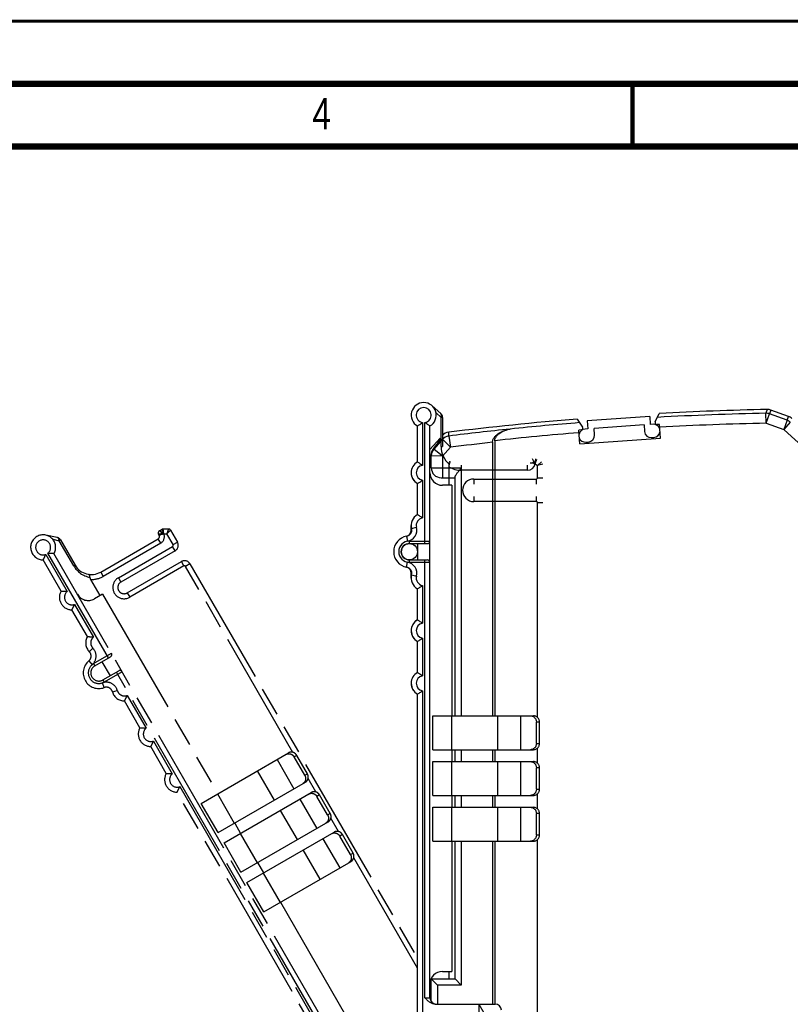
# Model space of a CAD drawing. Header units: millimetres. Extents: x 0 to 420, y 0 to 297.
# Tile 28 of 39: x 166 to 228, y 219 to 297. Entities that reach past the tile are written whole.
import ezdxf

# ---------------------------------------------------------------- set-up
doc = ezdxf.new("R2010")
doc.units = ezdxf.units.MM
doc.header["$LTSCALE"] = 23.1
doc.linetypes.add('PHANTOM', pattern=[0.8, 0.45, -0.05, 0.1, -0.05, 0.1, -0.05])
for name, color, linetype in [('DEFAULT_3', 7, 'PHANTOM'), ('T-PM12-T00_HDXF_CONTINUOUS_LINE', 7, 'CONTINUOUS'), ('T-PM12-T0X-00-GND_DXF_FORMAT', 7, 'CONTINUOUS'), ('T-PM12-T0X-0DXF_CONTINUOUS_LINE', 7, 'CONTINUOUS')]:
    doc.layers.add(name, color=color, linetype=linetype)
doc.styles.get("Standard").update_dxf_attribs({"font": 'txt', "width": 0.8})

msp = doc.modelspace()

# ---------------------------------------------------------------- linework, layer by layer
at = {"layer": 'DEFAULT_3', "color": 8, "linetype": 'PHANTOM'}
for p, q in [((177.2076, 256.3308), (177.421, 256.4541)), ((177.521, 256.4808), (177.9292, 256.4808)), ((178.1025, 256.3808), (178.6504, 255.4318)), ((169.0471, 255.7985), (168.1278, 255.9908)), ((169.3116, 255.607), (170.4722, 253.5969)), ((172.5212, 253.0478), (177.1111, 255.6978)), ((177.1844, 255.971), (177.1344, 256.0576)), ((178.4674, 254.7488), (174.1372, 252.2488)), ((169.3571, 251.5282), (167.9231, 254.0119)), ((191.6062, 214.9918), (168.7892, 254.5119)), ((174.6372, 251.3828), (178.9674, 253.8828)), ((179.6504, 253.6998), (197.8203, 222.2286)), ((171.713, 252.4478), (172.4552, 251.1622)), ((172.6717, 251.2872), (172.0222, 250.9122)), ((172.6717, 251.2872), (181.8717, 235.3523)), ((171.4571, 247.8909), (170.2231, 250.0282)), ((172.0522, 245.5602), (173.3079, 246.2852)), ((172.6151, 245.8852), (173.2651, 244.7593)), ((172.7022, 244.4343), (173.9579, 245.1593)), ((175.6571, 240.6163), (174.4231, 242.7536)), ((177.7571, 236.979), (176.5231, 239.1163)), ((180.544, 234.5858), (187.516, 238.6111)), ((188.8174, 236.8221), (187.9674, 238.2943)), ((189.0284, 236.9439), (188.1784, 238.4162)), ((181.894, 232.2475), (188.866, 236.2728)), ((197.0468, 203.5684), (178.6231, 235.479)), ((182.369, 231.4248), (189.341, 235.4501)), ((190.6424, 233.6611), (189.7924, 235.1333)), ((190.8534, 233.7829), (190.0034, 235.2552)), ((181.894, 232.2475), (180.544, 234.5858)), ((183.2217, 233.0141), (183.6967, 232.1913)), ((183.719, 229.0865), (190.691, 233.1118)), ((184.194, 228.2638), (191.166, 232.2891)), ((192.4674, 230.5001), (191.6174, 231.9723)), ((192.6784, 230.6219), (191.8284, 232.0942)), ((183.719, 229.0865), (182.369, 231.4248)), ((185.0467, 229.8531), (185.5217, 229.0303)), ((185.544, 225.9255), (192.516, 229.9508)), ((185.544, 225.9255), (184.194, 228.2638)), ((186.8717, 226.6921), (192.0717, 217.6854))]:
    msp.add_line(p, q, dxfattribs=at)
at = {"layer": 'DEFAULT_3', "color": 9, "linetype": 'PHANTOM'}
for p, q in [((177.3942, 256.2076), (177.2076, 256.3308)), ((177.5745, 256.0808), (177.421, 256.4541)), ((177.5745, 256.0808), (177.521, 256.4808)), ((177.9292, 256.4808), (177.8138, 256.0808)), ((178.1025, 256.3808), (177.8138, 256.0808)), ((168.6865, 255.6579), (169.2102, 255.5484)), ((169.3116, 255.607), (169.2102, 255.5484)), ((170.3707, 253.5383), (169.2102, 255.5484)), ((177.3111, 255.3514), (177.1111, 255.6978)), ((177.3576, 256.071), (177.1344, 256.0576)), ((177.1844, 255.971), (177.3576, 256.071)), ((177.5745, 256.0808), (177.5735, 256.0802)), ((177.5745, 256.0808), (177.8138, 256.0808)), ((178.304, 255.2318), (177.8138, 256.0808)), ((178.304, 255.2318), (178.6504, 255.4318)), ((177.3111, 255.3514), (172.7212, 252.7014)), ((173.9372, 252.5952), (178.2674, 255.0952)), ((178.4674, 254.7488), (178.2674, 255.0952)), ((168.1323, 254.4496), (169.8407, 251.4906)), ((173.1347, 246.1852), (168.3055, 254.5496)), ((179.1674, 253.5364), (178.9674, 253.8828)), ((170.3707, 253.5383), (170.4722, 253.5969)), ((172.5212, 253.0478), (172.7212, 252.7014)), ((179.1674, 253.5364), (174.8372, 251.0364)), ((179.6504, 253.6998), (179.304, 253.4998)), ((187.8751, 238.6541), (179.304, 253.4998)), ((173.9372, 252.5952), (174.1372, 252.2488)), ((174.6372, 251.3828), (174.8372, 251.0364)), ((170.4323, 250.4659), (171.9407, 247.8533)), ((171.6102, 246.6897), (171.8954, 246.9702)), ((171.5747, 245.9557), (171.8315, 245.649)), ((171.9522, 245.7334), (173.3812, 246.5584)), ((171.9522, 245.7334), (172.0522, 245.5602)), ((172.7022, 244.4343), (172.8022, 244.2611)), ((174.2312, 245.0861), (172.8022, 244.2611)), ((191.2597, 214.7918), (173.7847, 245.0593)), ((172.806, 243.8231), (172.6688, 244.1988)), ((173.4594, 243.4868), (173.8449, 243.5935)), ((174.6323, 243.1913), (176.1407, 240.5786)), ((176.7323, 239.5539), (178.2407, 236.9413)), ((188.1784, 238.4162), (187.9674, 238.2943)), ((186.6076, 238.0866), (187.9576, 235.7484)), ((186.4007, 234.8494), (185.0507, 237.1877)), ((188.8174, 236.8221), (189.0284, 236.9439)), ((189.7001, 235.4931), (189.0828, 236.5623)), ((178.8323, 235.9166), (197.1535, 204.1834)), ((181.8433, 235.3359), (183.1933, 232.9977)), ((190.0034, 235.2552), (189.7924, 235.1333)), ((188.4326, 234.9256), (189.7826, 232.5874)), ((188.2257, 231.6884), (186.8757, 234.0267)), ((190.6424, 233.6611), (190.8534, 233.7829)), ((191.5251, 232.3321), (190.9078, 233.4013)), ((183.6683, 232.1749), (185.0183, 229.8367)), ((191.8284, 232.0942), (191.6174, 231.9723)), ((190.2576, 231.7646), (191.6076, 229.4264)), ((190.0507, 228.5274), (188.7007, 230.8657)), ((192.4674, 230.5001), (192.6784, 230.6219)), ((197.8203, 221.4286), (192.7328, 230.2403)), ((185.4933, 229.0139), (186.8433, 226.6757))]:
    msp.add_line(p, q, dxfattribs=at)
at = {"layer": 'DEFAULT_3', "color": 8, "linetype": 'PHANTOM'}
for centre, radius, start, end in [((177.3076, 256.1576), 0.2, 119.999949, 210), ((177.521, 256.2808), 0.2, 90, 120), ((177.9292, 256.2808), 0.2, 30, 90), ((167.9231, 255.0119), 1, 330, 270), ((168.9652, 255.407), 0.4, 30, 78.189685), ((177.0111, 255.871), 0.2, 300, 30), ((178.2174, 255.1818), 0.5, 300, 30), ((179.2174, 253.4498), 0.5, 30, 120), ((171.7712, 254.3469), 1.5, 210, 300), ((174.3872, 251.8158), 0.5, 120, 300), ((170.2231, 251.0282), 1, 150, 270), ((171.5222, 251.7782), 1, 210, 300), ((172.3231, 247.3909), 1, 150, 224.527328), ((172.3772, 244.9973), 1.25, 129.938763, 290.061237), ((171.2538, 246.339), 0.5, 309.938763, 44.527328), ((173.2079, 246.4584), 0.2, 300, 30), ((172.3772, 244.9973), 0.65, 120, 300), ((174.0579, 244.9861), 0.2, 30, 120), ((172.9775, 243.3534), 0.5, 15.472672, 110.061237), ((174.4231, 243.7536), 1, 195.472672, 270), ((176.5231, 240.1163), 1, 150, 270), ((178.6231, 236.479), 1, 150, 270)]:
    msp.add_arc(centre, radius, start, end, dxfattribs=at)
at = {"layer": 'DEFAULT_3', "color": 9, "linetype": 'PHANTOM'}
for centre, radius, start, end in [((167.9231, 255.0119), 0.6, 309.594068, 290.405932), ((177.0111, 255.871), 0.6, 300, 20.405933), ((178.2174, 255.1818), 0.1, 300, 30), ((172.0162, 254.4883), 1.9, 209.999768, 259.09987), ((179.2174, 253.4498), 0.1, 30, 120), ((171.7712, 254.3469), 1.9, 268.243136, 300), ((174.3872, 251.8158), 0.9, 120, 300), ((170.2231, 251.0282), 0.6, 129.594068, 290.405932), ((172.3231, 247.3909), 0.6, 129.594068, 224.527328), ((171.2538, 246.339), 0.9, 309.938763, 44.527328), ((172.3772, 244.9973), 0.85, 120, 300), ((172.9775, 243.3534), 0.9, 15.472672, 110.061237), ((174.4231, 243.7536), 0.6, 195.472672, 290.405932), ((176.5231, 240.1163), 0.6, 129.594068, 290.405932), ((178.6231, 236.479), 0.6, 129.594068, 290.405932)]:
    msp.add_arc(centre, radius, start, end, dxfattribs=at)
for points, knots in [([(177.3576, 256.071), (177.3604, 256.0945), (177.3697, 256.141), (177.3849, 256.1859), (177.3942, 256.2076)], [0, 0, 0, 0, 0.5000001, 1, 1, 1, 1]), ([(177.3942, 256.2076), (177.4087, 256.198), (177.4695, 256.1571), (177.5289, 256.1139), (177.5735, 256.0802)], [0, 0, 0, 0, 0.2373571, 1, 1, 1, 1]), ([(169.2102, 255.5484), (169.2069, 255.58), (169.1955, 255.639), (169.1612, 255.7165), (169.1185, 255.7654), (169.0787, 255.7894), (169.0576, 255.7963), (169.0471, 255.7985)], [0, 0, 0, 0, 0.2993113, 0.5637029, 0.7928797, 0.8980479, 1, 1, 1, 1]), ([(177.3576, 256.071), (177.3743, 256.0735), (177.446, 256.0817), (177.5184, 256.0826), (177.5735, 256.0802)], [0, 0, 0, 0, 0.2350053, 1, 1, 1, 1])]:
    msp.add_open_spline(points, degree=3, knots=knots, dxfattribs=at)
at = {"layer": 'DEFAULT_3', "color": 8, "linetype": 'PHANTOM'}
for points, knots in [([(167.9231, 254.0119), (167.9303, 254.0243), (167.9562, 254.0697), (168.006, 254.1614), (168.071, 254.294), (168.1128, 254.3954), (168.1323, 254.4496)], [0, 0, 0, 0, 0.0881412, 0.3229905, 0.6443559, 1, 1, 1, 1]), ([(168.7892, 254.5119), (168.7749, 254.5119), (168.7226, 254.5122), (168.6183, 254.5149), (168.471, 254.5249), (168.3622, 254.5394), (168.3055, 254.5496)], [0, 0, 0, 0, 0.0881422, 0.3229927, 0.6443591, 1, 1, 1, 1]), ([(171.6569, 252.6226), (171.6559, 252.6548), (171.6522, 252.7008), (171.6406, 252.7576), (171.63, 252.7919), (171.6173, 252.8198), (171.6025, 252.841), (171.5857, 252.8554), (171.5727, 252.86), (171.5665, 252.8609)], [0, 0, 0, 0, 0.3589234, 0.5116881, 0.6444859, 0.7572036, 0.851207, 0.9299932, 1, 1, 1, 1]), ([(171.6569, 252.6226), (171.6578, 252.5925), (171.6707, 252.5312), (171.6972, 252.4751), (171.713, 252.4478)], [0, 0, 0, 0, 0.4875853, 1, 1, 1, 1]), ([(169.3571, 251.5282), (169.3714, 251.5282), (169.4237, 251.5279), (169.528, 251.5252), (169.6753, 251.5152), (169.7841, 251.5008), (169.8407, 251.4906)], [0, 0, 0, 0, 0.0881422, 0.3229927, 0.6443591, 1, 1, 1, 1]), ([(170.2231, 250.0282), (170.2303, 250.0406), (170.2562, 250.086), (170.306, 250.1777), (170.371, 250.3103), (170.4128, 250.4117), (170.4323, 250.4659)], [0, 0, 0, 0, 0.0881412, 0.3229905, 0.6443559, 1, 1, 1, 1]), ([(171.4571, 247.8909), (171.4714, 247.8909), (171.5237, 247.8906), (171.628, 247.8879), (171.7753, 247.8779), (171.8841, 247.8635), (171.9407, 247.8533)], [0, 0, 0, 0, 0.0881422, 0.3229927, 0.6443591, 1, 1, 1, 1]), ([(174.4231, 242.7536), (174.4303, 242.766), (174.4562, 242.8114), (174.506, 242.9031), (174.571, 243.0357), (174.6128, 243.1371), (174.6323, 243.1913)], [0, 0, 0, 0, 0.0881412, 0.3229905, 0.6443559, 1, 1, 1, 1]), ([(175.6571, 240.6163), (175.6714, 240.6163), (175.7237, 240.616), (175.828, 240.6133), (175.9753, 240.6033), (176.0841, 240.5888), (176.1407, 240.5786)], [0, 0, 0, 0, 0.0881422, 0.3229927, 0.6443591, 1, 1, 1, 1]), ([(176.5231, 239.1163), (176.5303, 239.1287), (176.5562, 239.1741), (176.606, 239.2658), (176.671, 239.3983), (176.7128, 239.4998), (176.7323, 239.5539)], [0, 0, 0, 0, 0.0881412, 0.3229905, 0.6443559, 1, 1, 1, 1]), ([(187.3049, 238.4892), (187.3319, 238.5048), (187.3893, 238.5305), (187.4817, 238.5506), (187.5768, 238.5517), (187.671, 238.5337), (187.7607, 238.4974), (187.8424, 238.4442), (187.9131, 238.3761), (187.951, 238.3226), (187.9674, 238.2943)], [0, 0, 0, 0, 0.1220012, 0.244462, 0.3677788, 0.4922023, 0.6178128, 0.7445099, 0.8720301, 1, 1, 1, 1]), ([(188.1784, 238.4162), (188.1621, 238.4445), (188.1241, 238.498), (188.0535, 238.566), (187.9717, 238.6192), (187.882, 238.6555), (187.7878, 238.6735), (187.6927, 238.6724), (187.6004, 238.6523), (187.543, 238.6266), (187.516, 238.6111)], [0, 0, 0, 0, 0.1279699, 0.2554901, 0.3821872, 0.5077977, 0.6322212, 0.755538, 0.8779988, 1, 1, 1, 1]), ([(177.7571, 236.979), (177.7714, 236.979), (177.8237, 236.9787), (177.928, 236.976), (178.0753, 236.966), (178.1841, 236.9515), (178.2407, 236.9413)], [0, 0, 0, 0, 0.0881422, 0.3229927, 0.6443591, 1, 1, 1, 1]), ([(188.8174, 236.8221), (188.8337, 236.7938), (188.8611, 236.7341), (188.8847, 236.6389), (188.8899, 236.5415), (188.8765, 236.4457), (188.8449, 236.3551), (188.7964, 236.2733), (188.7329, 236.2034), (188.6819, 236.1665), (188.6549, 236.1509)], [0, 0, 0, 0, 0.1279699, 0.2554901, 0.3821872, 0.5077977, 0.6322212, 0.755538, 0.8779988, 1, 1, 1, 1]), ([(188.866, 236.2728), (188.893, 236.2884), (188.9439, 236.3253), (189.0075, 236.3952), (189.056, 236.477), (189.0875, 236.5676), (189.1009, 236.6634), (189.0957, 236.7608), (189.0722, 236.856), (189.0448, 236.9156), (189.0284, 236.9439)], [0, 0, 0, 0, 0.1220012, 0.244462, 0.3677788, 0.4922023, 0.6178128, 0.7445099, 0.8720301, 1, 1, 1, 1]), ([(178.6231, 235.479), (178.6303, 235.4913), (178.6562, 235.5368), (178.706, 235.6284), (178.771, 235.761), (178.8128, 235.8625), (178.8323, 235.9166)], [0, 0, 0, 0, 0.0881412, 0.3229905, 0.6443559, 1, 1, 1, 1]), ([(189.1299, 235.3282), (189.1569, 235.3438), (189.2143, 235.3695), (189.3067, 235.3896), (189.4018, 235.3907), (189.496, 235.3727), (189.5857, 235.3364), (189.6674, 235.2832), (189.7381, 235.2152), (189.776, 235.1616), (189.7924, 235.1333)], [0, 0, 0, 0, 0.1220012, 0.244462, 0.3677788, 0.4922023, 0.6178128, 0.7445099, 0.8720301, 1, 1, 1, 1]), ([(190.0034, 235.2552), (189.9871, 235.2835), (189.9491, 235.337), (189.8785, 235.405), (189.7967, 235.4582), (189.707, 235.4945), (189.6128, 235.5125), (189.5177, 235.5114), (189.4254, 235.4913), (189.368, 235.4656), (189.341, 235.4501)], [0, 0, 0, 0, 0.1279699, 0.2554901, 0.3821872, 0.5077977, 0.6322212, 0.755538, 0.8779988, 1, 1, 1, 1]), ([(190.6424, 233.6611), (190.6587, 233.6328), (190.6861, 233.5731), (190.7097, 233.4779), (190.7149, 233.3805), (190.7015, 233.2847), (190.6699, 233.1941), (190.6214, 233.1123), (190.5579, 233.0424), (190.5069, 233.0055), (190.4799, 232.9899)], [0, 0, 0, 0, 0.1279699, 0.2554901, 0.3821872, 0.5077977, 0.6322212, 0.755538, 0.8779988, 1, 1, 1, 1]), ([(190.691, 233.1118), (190.718, 233.1274), (190.7689, 233.1643), (190.8325, 233.2342), (190.881, 233.316), (190.9125, 233.4066), (190.9259, 233.5024), (190.9207, 233.5998), (190.8972, 233.695), (190.8698, 233.7547), (190.8534, 233.7829)], [0, 0, 0, 0, 0.1220012, 0.244462, 0.3677788, 0.4922023, 0.6178128, 0.7445099, 0.8720301, 1, 1, 1, 1]), ([(190.9549, 232.1672), (190.9819, 232.1828), (191.0393, 232.2085), (191.1317, 232.2286), (191.2268, 232.2297), (191.321, 232.2117), (191.4107, 232.1754), (191.4924, 232.1222), (191.5631, 232.0542), (191.601, 232.0006), (191.6174, 231.9723)], [0, 0, 0, 0, 0.1220012, 0.244462, 0.3677788, 0.4922023, 0.6178128, 0.7445099, 0.8720301, 1, 1, 1, 1]), ([(191.8284, 232.0942), (191.8121, 232.1225), (191.7741, 232.176), (191.7035, 232.244), (191.6217, 232.2973), (191.532, 232.3336), (191.4378, 232.3515), (191.3427, 232.3504), (191.2504, 232.3303), (191.193, 232.3046), (191.166, 232.2891)], [0, 0, 0, 0, 0.1279699, 0.2554901, 0.3821872, 0.5077977, 0.6322212, 0.755538, 0.8779988, 1, 1, 1, 1]), ([(192.4674, 230.5001), (192.4837, 230.4718), (192.5111, 230.4121), (192.5347, 230.3169), (192.5399, 230.2195), (192.5265, 230.1237), (192.4949, 230.0331), (192.4464, 229.9513), (192.3829, 229.8814), (192.3319, 229.8445), (192.3049, 229.829)], [0, 0, 0, 0, 0.1279699, 0.2554901, 0.3821872, 0.5077977, 0.6322212, 0.755538, 0.8779988, 1, 1, 1, 1]), ([(192.516, 229.9508), (192.543, 229.9664), (192.5939, 230.0033), (192.6575, 230.0732), (192.706, 230.155), (192.7375, 230.2456), (192.7509, 230.3414), (192.7457, 230.4388), (192.7222, 230.534), (192.6948, 230.5937), (192.6784, 230.6219)], [0, 0, 0, 0, 0.1220012, 0.244462, 0.3677788, 0.4922023, 0.6178128, 0.7445099, 0.8720301, 1, 1, 1, 1])]:
    msp.add_open_spline(points, degree=3, knots=knots, dxfattribs=at)
at = {"layer": 'T-PM12-T00_HDXF_CONTINUOUS_LINE', "color": 7, "linetype": 'Continuous'}
for p, q in [((199.6869, 265.6876), (198.9869, 266.3137)), ((199.8203, 265.3895), (199.8203, 263.0684)), ((197.8203, 261.8344), (197.8203, 264.7023)), ((198.8203, 219.0684), (198.8203, 264.7023)), ((200.3203, 261.4528), (200.3203, 259.9684)), ((197.8203, 257.6344), (197.8203, 260.1023)), ((200.5703, 259.9684), (199.8203, 259.9684)), ((200.5703, 259.9684), (200.5703, 241.5684)), ((197.1703, 255.3184), (198.6203, 255.3184)), ((197.8203, 255.3184), (197.8203, 254.0184)), ((197.1703, 254.0184), (198.6203, 254.0184)), ((197.8203, 249.2344), (197.8203, 251.7023)), ((197.8203, 245.0344), (197.8203, 247.5023)), ((197.8203, 204.1631), (197.8203, 243.3023)), ((199.0371, 238.8684), (199.0371, 241.5684)), ((199.0371, 241.5684), (207.0877, 241.5684)), ((207.3203, 239.3684), (207.3203, 241.0684)), ((207.564, 239.3684), (207.564, 241.0684)), ((199.0371, 238.8684), (207.0877, 238.8684)), ((200.5703, 238.8684), (200.5703, 237.9184)), ((199.0371, 235.2184), (199.0371, 237.9184)), ((199.0371, 237.9184), (207.0877, 237.9184)), ((207.3203, 235.7184), (207.3203, 237.4184)), ((207.564, 235.7184), (207.564, 237.4184)), ((199.0371, 235.2184), (207.0877, 235.2184)), ((200.5703, 235.2184), (200.5703, 234.2684)), ((199.0371, 231.5684), (199.0371, 234.2684)), ((199.0371, 234.2684), (207.0877, 234.2684)), ((207.3203, 232.0684), (207.3203, 233.7684)), ((207.564, 232.0684), (207.564, 233.7684)), ((199.0371, 231.5684), (207.0877, 231.5684)), ((200.5703, 231.5684), (200.5703, 221.1684)), ((199.8203, 221.1684), (200.5703, 221.1684)), ((200.3203, 221.1684), (200.3203, 220.5684)), ((199.2265, 218.5684), (204.0203, 218.5684)), ((202.7203, 218.5684), (202.7203, 216.5684)), ((202.7219, 218.5684), (203.1203, 217.8784))]:
    msp.add_line(p, q, dxfattribs=at)
at = {"layer": 'T-PM12-T00_HDXF_CONTINUOUS_LINE', "color": 9, "linetype": 'Continuous'}
for p, q in [((199.3043, 265.7461), (199.7031, 265.3895)), ((198.2203, 264.9768), (198.2203, 261.56)), ((198.4203, 255.3184), (198.4203, 264.9768)), ((199.7031, 263.0684), (199.7031, 265.3895)), ((199.8203, 265.3895), (199.7031, 265.3895)), ((199.7031, 263.0684), (199.8203, 263.0684)), ((206.8203, 261.7684), (207.0203, 261.7684)), ((207.1203, 261.8684), (207.0203, 262.0684)), ((207.2131, 261.6684), (207.2119, 261.6684)), ((207.2131, 261.6684), (207.2667, 262.0684)), ((207.2131, 261.6684), (207.3667, 262.0416)), ((207.2131, 261.6684), (207.4203, 261.5487)), ((207.7203, 261.8374), (207.4203, 261.5487)), ((207.8203, 261.6642), (207.4203, 261.5487)), ((201.3203, 261.5684), (201.3203, 261.1684)), ((206.6203, 261.1684), (201.3203, 261.1684)), ((206.6203, 261.1684), (206.6203, 261.5684)), ((207.4203, 260.5684), (207.4203, 261.5487)), ((198.2203, 260.3768), (198.2203, 257.36)), ((202.3203, 260.4684), (202.3203, 260.0684)), ((202.3203, 260.4684), (207.3203, 260.4684)), ((207.3203, 260.0684), (207.3203, 260.4684)), ((207.4203, 260.5684), (207.8203, 260.5684)), ((202.3203, 259.0684), (202.3203, 258.6684)), ((207.3203, 258.6684), (202.3203, 258.6684)), ((207.3203, 258.6684), (207.3203, 259.0684)), ((207.4202, 241.4261), (207.4203, 258.5684)), ((207.8203, 258.5684), (207.4203, 258.5684)), ((197.3522, 256.5175), (197.7394, 256.6179)), ((196.9545, 255.8996), (197.0235, 255.5056)), ((197.1703, 255.5184), (197.1703, 255.3184)), ((197.1703, 255.5184), (198.8203, 255.5184)), ((196.9545, 253.4371), (197.0235, 253.8311)), ((197.1703, 254.0184), (197.1703, 253.8184)), ((198.8203, 253.8184), (197.1703, 253.8184)), ((198.4203, 219.0684), (198.4203, 254.0184)), ((197.3522, 252.8192), (197.7394, 252.7189)), ((198.2203, 251.9768), (198.2203, 248.96)), ((198.2203, 247.7768), (198.2203, 244.76)), ((198.2203, 243.5768), (198.2203, 206.9344)), ((200.5375, 241.5684), (200.5375, 238.8684)), ((204.241, 238.8684), (204.241, 241.5684)), ((206.0388, 241.5684), (206.0388, 238.8684)), ((207.564, 241.0684), (207.3203, 241.0684)), ((207.3203, 239.3684), (207.564, 239.3684)), ((207.4202, 237.7761), (207.4202, 239.0106)), ((200.5375, 237.9184), (200.5375, 235.2184)), ((204.241, 235.2184), (204.241, 237.9184)), ((206.0388, 237.9184), (206.0388, 235.2184)), ((207.564, 237.4184), (207.3203, 237.4184)), ((207.3203, 235.7184), (207.564, 235.7184)), ((207.4202, 234.1261), (207.4202, 235.3606)), ((200.5375, 234.2684), (200.5375, 231.5684)), ((204.241, 231.5684), (204.241, 234.2684)), ((206.0388, 234.2684), (206.0388, 231.5684)), ((207.564, 233.7684), (207.3203, 233.7684)), ((207.3203, 232.0684), (207.564, 232.0684)), ((207.4202, 203.5684), (207.4202, 231.7106)), ((198.4203, 219.0684), (198.8203, 219.0684))]:
    msp.add_line(p, q, dxfattribs=at)
at = {"layer": 'T-PM12-T00_HDXF_CONTINUOUS_LINE', "color": 7, "linetype": 'Continuous'}
for centre, radius, start, end in [((198.3203, 265.5684), 1, 300, 240), ((199.4203, 265.3895), 0.4, 0, 48.189685), ((198.3203, 260.9684), 1, 120, 240), ((199.8203, 260.9684), 1, 180, 270), ((198.3203, 256.7684), 1, 120, 194.527328), ((196.8682, 256.3921), 0.5, 279.938763, 14.527328), ((197.1703, 254.6684), 1.25, 99.938763, 260.061237), ((198.6203, 255.5184), 0.2, 270, 360), ((197.1703, 254.6684), 0.65, 90, 270), ((198.6203, 253.8184), 0.2, 0, 90), ((196.8682, 252.9446), 0.5, 345.472672, 80.061237), ((198.3203, 252.5684), 1, 165.472633, 240), ((198.3203, 248.3684), 1, 120, 240), ((198.3203, 244.1684), 1, 120, 240), ((199.8203, 220.1684), 1, 90, 180), ((199.3203, 219.0684), 0.5, 180, 270), ((204.0203, 218.0684), 0.5, 0, 90)]:
    msp.add_arc(centre, radius, start, end, dxfattribs=at)
at = {"layer": 'T-PM12-T00_HDXF_CONTINUOUS_LINE', "color": 9, "linetype": 'Continuous'}
for centre, radius, start, end in [((198.3203, 265.5684), 0.6, 279.594068, 260.405932), ((201.6031, 263.0684), 1.9, 179.999768, 229.09987), ((206.6203, 261.7684), 0.6, 270, 350.405933), ((198.3203, 260.9684), 0.6, 99.594068, 260.405932), ((201.3203, 263.0684), 1.9, 238.243136, 270), ((202.3203, 259.5684), 0.9, 90, 270), ((207.3203, 260.5684), 0.1, 270, 360), ((207.3203, 258.5684), 0.1, 0, 90), ((198.3203, 256.7684), 0.6, 99.594068, 194.527328), ((196.8682, 256.3921), 0.9, 279.938763, 14.527328), ((197.1703, 254.6684), 0.85, 90, 270), ((196.8682, 252.9446), 0.9, 345.472672, 80.061237), ((198.3203, 252.5684), 0.6, 165.472672, 260.405932), ((198.3203, 248.3684), 0.6, 99.594068, 260.405932), ((198.3203, 244.1684), 0.6, 99.594068, 260.405932)]:
    msp.add_arc(centre, radius, start, end, dxfattribs=at)
for points, knots in [([(199.7031, 265.3895), (199.716, 265.4184), (199.7357, 265.4753), (199.7448, 265.5595), (199.7322, 265.6232), (199.7097, 265.6639), (199.695, 265.6804), (199.6869, 265.6876)], [0, 0, 0, 0, 0.2993113, 0.5637029, 0.7928797, 0.8980479, 1, 1, 1, 1]), ([(207.0203, 261.7684), (207.0344, 261.7873), (207.0657, 261.8229), (207.1014, 261.8542), (207.1203, 261.8684)], [0, 0, 0, 0, 0.5000001, 1, 1, 1, 1]), ([(207.0203, 261.7684), (207.036, 261.7621), (207.1022, 261.7334), (207.1653, 261.698), (207.2119, 261.6684)], [0, 0, 0, 0, 0.2350053, 1, 1, 1, 1]), ([(207.1203, 261.8684), (207.128, 261.8528), (207.1602, 261.7869), (207.19, 261.7199), (207.2119, 261.6684)], [0, 0, 0, 0, 0.2373571, 1, 1, 1, 1])]:
    msp.add_open_spline(points, degree=3, knots=knots, dxfattribs=at)
at = {"layer": 'T-PM12-T00_HDXF_CONTINUOUS_LINE', "color": 7, "linetype": 'Continuous'}
for points, knots in [([(197.8203, 264.7023), (197.8326, 264.7095), (197.8778, 264.7359), (197.9667, 264.7904), (198.0893, 264.8727), (198.1763, 264.9396), (198.2203, 264.9768)], [0, 0, 0, 0, 0.0881412, 0.3229905, 0.6443559, 1, 1, 1, 1]), ([(198.8203, 264.7023), (198.8079, 264.7095), (198.7628, 264.7359), (198.6738, 264.7904), (198.5512, 264.8727), (198.4642, 264.9396), (198.4203, 264.9768)], [0, 0, 0, 0, 0.0881422, 0.3229927, 0.6443591, 1, 1, 1, 1]), ([(197.8203, 261.8344), (197.8326, 261.8273), (197.8778, 261.8009), (197.9667, 261.7464), (198.0893, 261.664), (198.1763, 261.5971), (198.2203, 261.56)], [0, 0, 0, 0, 0.0881422, 0.3229927, 0.6443591, 1, 1, 1, 1]), ([(200.3591, 261.6322), (200.3744, 261.6606), (200.3942, 261.7024), (200.4125, 261.7574), (200.4205, 261.7923), (200.4234, 261.8228), (200.4212, 261.8486), (200.4138, 261.8695), (200.4049, 261.88), (200.4, 261.8838)], [0, 0, 0, 0, 0.3589234, 0.5116881, 0.6444859, 0.7572036, 0.851207, 0.9299932, 1, 1, 1, 1]), ([(200.3591, 261.6322), (200.3448, 261.6058), (200.3254, 261.5462), (200.3203, 261.4844), (200.3203, 261.4528)], [0, 0, 0, 0, 0.4875853, 1, 1, 1, 1]), ([(197.8203, 260.1023), (197.8326, 260.1095), (197.8778, 260.1359), (197.9667, 260.1904), (198.0893, 260.2727), (198.1763, 260.3396), (198.2203, 260.3768)], [0, 0, 0, 0, 0.0881412, 0.3229905, 0.6443559, 1, 1, 1, 1]), ([(197.8203, 257.6344), (197.8326, 257.6273), (197.8778, 257.6009), (197.9667, 257.5464), (198.0893, 257.464), (198.1763, 257.3971), (198.2203, 257.36)], [0, 0, 0, 0, 0.0881422, 0.3229927, 0.6443591, 1, 1, 1, 1]), ([(197.8203, 251.7023), (197.8326, 251.7095), (197.8778, 251.7359), (197.9667, 251.7904), (198.0893, 251.8727), (198.1763, 251.9396), (198.2203, 251.9768)], [0, 0, 0, 0, 0.0881412, 0.3229905, 0.6443559, 1, 1, 1, 1]), ([(197.8203, 249.2344), (197.8326, 249.2273), (197.8778, 249.2009), (197.9667, 249.1464), (198.0893, 249.064), (198.1763, 248.9971), (198.2203, 248.96)], [0, 0, 0, 0, 0.0881422, 0.3229927, 0.6443591, 1, 1, 1, 1]), ([(197.8203, 247.5023), (197.8326, 247.5095), (197.8778, 247.5359), (197.9667, 247.5904), (198.0893, 247.6727), (198.1763, 247.7396), (198.2203, 247.7768)], [0, 0, 0, 0, 0.0881412, 0.3229905, 0.6443559, 1, 1, 1, 1]), ([(197.8203, 245.0344), (197.8326, 245.0273), (197.8778, 245.0009), (197.9667, 244.9464), (198.0893, 244.864), (198.1763, 244.7971), (198.2203, 244.76)], [0, 0, 0, 0, 0.0881422, 0.3229927, 0.6443591, 1, 1, 1, 1]), ([(197.8203, 243.3023), (197.8326, 243.3095), (197.8778, 243.3359), (197.9667, 243.3904), (198.0893, 243.4727), (198.1763, 243.5396), (198.2203, 243.5768)], [0, 0, 0, 0, 0.0881412, 0.3229905, 0.6443559, 1, 1, 1, 1]), ([(206.844, 241.5684), (206.8752, 241.5684), (206.9377, 241.5619), (207.0277, 241.5331), (207.1107, 241.4865), (207.1833, 241.4239), (207.2428, 241.3476), (207.287, 241.2606), (207.3141, 241.1664), (207.3203, 241.101), (207.3203, 241.0684)], [0, 0, 0, 0, 0.1220012, 0.244462, 0.3677788, 0.4922023, 0.6178128, 0.7445099, 0.8720301, 1, 1, 1, 1]), ([(207.564, 241.0684), (207.564, 241.101), (207.5579, 241.1664), (207.5307, 241.2606), (207.4865, 241.3476), (207.427, 241.4239), (207.3544, 241.4865), (207.2715, 241.5331), (207.1815, 241.5619), (207.1189, 241.5684), (207.0877, 241.5684)], [0, 0, 0, 0, 0.1279699, 0.2554901, 0.3821872, 0.5077977, 0.6322212, 0.755538, 0.8779988, 1, 1, 1, 1]), ([(207.3203, 239.3684), (207.3203, 239.3357), (207.3141, 239.2703), (207.287, 239.1761), (207.2428, 239.0891), (207.1833, 239.0129), (207.1107, 238.9502), (207.0277, 238.9036), (206.9377, 238.8748), (206.8752, 238.8684), (206.844, 238.8684)], [0, 0, 0, 0, 0.1279699, 0.2554901, 0.3821872, 0.5077977, 0.6322212, 0.755538, 0.8779988, 1, 1, 1, 1]), ([(207.0877, 238.8684), (207.1189, 238.8684), (207.1815, 238.8748), (207.2715, 238.9036), (207.3544, 238.9502), (207.427, 239.0129), (207.4865, 239.0891), (207.5307, 239.1761), (207.5579, 239.2703), (207.564, 239.3357), (207.564, 239.3684)], [0, 0, 0, 0, 0.1220012, 0.244462, 0.3677788, 0.4922023, 0.6178128, 0.7445099, 0.8720301, 1, 1, 1, 1]), ([(206.844, 237.9184), (206.8752, 237.9184), (206.9377, 237.9119), (207.0277, 237.8831), (207.1107, 237.8365), (207.1833, 237.7739), (207.2428, 237.6976), (207.287, 237.6106), (207.3141, 237.5164), (207.3203, 237.451), (207.3203, 237.4184)], [0, 0, 0, 0, 0.1220012, 0.244462, 0.3677788, 0.4922023, 0.6178128, 0.7445099, 0.8720301, 1, 1, 1, 1]), ([(207.564, 237.4184), (207.564, 237.451), (207.5579, 237.5164), (207.5307, 237.6106), (207.4865, 237.6976), (207.427, 237.7739), (207.3544, 237.8365), (207.2715, 237.8831), (207.1815, 237.9119), (207.1189, 237.9184), (207.0877, 237.9184)], [0, 0, 0, 0, 0.1279699, 0.2554901, 0.3821872, 0.5077977, 0.6322212, 0.755538, 0.8779988, 1, 1, 1, 1]), ([(207.3203, 235.7184), (207.3203, 235.6857), (207.3141, 235.6203), (207.287, 235.5261), (207.2428, 235.4391), (207.1833, 235.3629), (207.1107, 235.3002), (207.0277, 235.2536), (206.9377, 235.2248), (206.8752, 235.2184), (206.844, 235.2184)], [0, 0, 0, 0, 0.1279699, 0.2554901, 0.3821872, 0.5077977, 0.6322212, 0.755538, 0.8779988, 1, 1, 1, 1]), ([(207.0877, 235.2184), (207.1189, 235.2184), (207.1815, 235.2248), (207.2715, 235.2536), (207.3544, 235.3002), (207.427, 235.3629), (207.4865, 235.4391), (207.5307, 235.5261), (207.5579, 235.6203), (207.564, 235.6857), (207.564, 235.7184)], [0, 0, 0, 0, 0.1220012, 0.244462, 0.3677788, 0.4922023, 0.6178128, 0.7445099, 0.8720301, 1, 1, 1, 1]), ([(206.844, 234.2684), (206.8752, 234.2684), (206.9377, 234.2619), (207.0277, 234.2331), (207.1107, 234.1865), (207.1833, 234.1239), (207.2428, 234.0476), (207.287, 233.9606), (207.3141, 233.8664), (207.3203, 233.801), (207.3203, 233.7684)], [0, 0, 0, 0, 0.1220012, 0.244462, 0.3677788, 0.4922023, 0.6178128, 0.7445099, 0.8720301, 1, 1, 1, 1]), ([(207.564, 233.7684), (207.564, 233.801), (207.5579, 233.8664), (207.5307, 233.9606), (207.4865, 234.0476), (207.427, 234.1239), (207.3544, 234.1865), (207.2715, 234.2331), (207.1815, 234.2619), (207.1189, 234.2684), (207.0877, 234.2684)], [0, 0, 0, 0, 0.1279699, 0.2554901, 0.3821872, 0.5077977, 0.6322212, 0.755538, 0.8779988, 1, 1, 1, 1]), ([(207.3203, 232.0684), (207.3203, 232.0357), (207.3141, 231.9703), (207.287, 231.8761), (207.2428, 231.7891), (207.1833, 231.7129), (207.1107, 231.6502), (207.0277, 231.6036), (206.9377, 231.5748), (206.8752, 231.5684), (206.844, 231.5684)], [0, 0, 0, 0, 0.1279699, 0.2554901, 0.3821872, 0.5077977, 0.6322212, 0.755538, 0.8779988, 1, 1, 1, 1]), ([(207.0877, 231.5684), (207.1189, 231.5684), (207.1815, 231.5748), (207.2715, 231.6036), (207.3544, 231.6502), (207.427, 231.7129), (207.4865, 231.7891), (207.5307, 231.8761), (207.5579, 231.9703), (207.564, 232.0357), (207.564, 232.0684)], [0, 0, 0, 0, 0.1220012, 0.244462, 0.3677788, 0.4922023, 0.6178128, 0.7445099, 0.8720301, 1, 1, 1, 1]), ([(199.2265, 218.5684), (199.1857, 218.5684), (199.104, 218.5764), (198.9858, 218.6099), (198.8743, 218.6615), (198.7363, 218.7492), (198.5834, 218.8859), (198.4747, 219.0075), (198.4203, 219.0684)], [0, 0, 0, 0, 0.1249285, 0.2498929, 0.3748921, 0.4999229, 0.7498455, 1, 1, 1, 1])]:
    msp.add_open_spline(points, degree=3, knots=knots, dxfattribs=at)
at = {"layer": 'T-PM12-T0X-00-GND_DXF_FORMAT', "color": 9, "linetype": 'Continuous', "const_width": 0.25}
msp.add_lwpolyline([(0, 297), (420, 297)], dxfattribs=at)
at = {"layer": 'T-PM12-T0X-00-GND_DXF_FORMAT', "color": 7, "linetype": 'Continuous'}
for points, const_width in [([(415, 292), (15, 292)], 0.5), ([(215, 287), (215, 292)], 0.35), ([(410, 287), (20, 287)], 0.5)]:
    msp.add_lwpolyline(points, dxfattribs=dict(at, const_width=const_width))
at = {"layer": 'T-PM12-T0X-0DXF_CONTINUOUS_LINE', "color": 7, "linetype": 'Continuous'}
for p, q in [((216.8106, 265.0225), (217.1379, 265.6936)), ((227.4602, 265.4546), (226.0472, 265.969)), ((210.5789, 265.2476), (211.0046, 264.6165)), ((216.3684, 265.4673), (211.3806, 265.1185)), ((211.3806, 265.1185), (211.4259, 264.4701)), ((216.3684, 265.4673), (216.4137, 264.8189)), ((216.6382, 264.8346), (216.4137, 264.8189)), ((217.1454, 264.8204), (216.9559, 264.8071)), ((217.2222, 263.7228), (217.1454, 264.8204)), ((210.8907, 264.383), (210.7011, 264.3698)), ((210.7779, 263.2721), (210.7011, 264.3698)), ((211.4259, 264.4701), (211.2015, 264.4544)), ((215.9149, 264.784), (211.9247, 264.505)), ((211.9613, 263.9813), (211.9247, 264.505)), ((215.9149, 264.784), (215.9516, 264.2603)), ((203.8203, 263.3977), (203.8203, 241.5684)), ((203.9935, 263.5267), (203.9935, 241.5684)), ((210.7779, 263.2721), (217.2222, 263.7228)), ((211.2747, 263.407), (211.4742, 263.4209)), ((216.5119, 263.7732), (216.7114, 263.7871)), ((199.0992, 262.9138), (199.1191, 262.9383)), ((198.9203, 261.3684), (198.9203, 262.4095)), ((199.7203, 260.5684), (200.8203, 260.5684)), ((200.8203, 241.5684), (200.8203, 260.6267)), ((197.3203, 256.383), (197.3203, 256.7684)), ((197.3203, 252.5684), (197.3203, 252.9537)), ((200.8203, 237.9184), (200.8203, 238.8684)), ((203.8203, 238.8684), (203.8203, 237.9184)), ((203.9935, 238.8684), (203.9935, 237.9184)), ((200.8203, 234.2684), (200.8203, 235.2184)), ((203.8203, 235.2184), (203.8203, 234.2684)), ((203.9935, 235.2184), (203.9935, 234.2684)), ((200.8203, 220.5684), (200.8203, 231.5684)), ((203.8203, 231.5684), (203.8203, 218.5684)), ((203.9935, 231.5684), (203.9935, 218.5684)), ((198.9203, 218.7686), (198.9203, 220.5684)), ((198.9203, 220.5684), (200.8203, 220.5684)), ((198.9203, 220.5684), (199.4203, 220.0684)), ((200.8203, 220.5684), (201.3203, 220.0684))]:
    msp.add_line(p, q, dxfattribs=at)
at = {"layer": 'T-PM12-T0X-0DXF_CONTINUOUS_LINE', "color": 9, "linetype": 'Continuous'}
for p, q in [((225.7573, 266.0171), (225.6538, 265.7184)), ((225.6703, 264.9233), (225.6538, 265.7184)), ((225.6703, 264.9233), (225.9421, 265.67)), ((226.0472, 265.969), (225.9421, 265.67)), ((227.3484, 265.158), (225.9421, 265.67)), ((225.6703, 264.9233), (227.0766, 264.4114)), ((227.3484, 265.1581), (227.0766, 264.4114)), ((227.6003, 265.0098), (227.0766, 264.4114)), ((227.3484, 265.158), (227.4602, 265.4546)), ((200.3149, 263.9017), (200.3135, 264.2001)), ((205.225, 264.4564), (205.2284, 264.457)), ((199.6207, 263.7181), (198.8203, 262.8121)), ((199.8128, 263.6391), (199.1212, 262.8518)), ((199.5889, 263.511), (199.6208, 263.55)), ((199.6207, 263.7181), (199.6208, 263.55)), ((199.8115, 263.9357), (199.8128, 263.6391)), ((199.8149, 263.6369), (199.8128, 263.6391)), ((199.8149, 263.6369), (200.467, 263.0086)), ((200.3152, 263.9013), (200.3151, 263.9017)), ((200.3152, 263.9013), (200.467, 263.0086)), ((199.1209, 262.8523), (199.1208, 262.9369)), ((199.1212, 262.8518), (199.1209, 262.8523)), ((199.8303, 262.2839), (199.1212, 262.8518)), ((199.8303, 262.2839), (200.467, 263.0086)), ((199.8303, 262.2839), (198.9227, 262.3252)), ((199.8303, 262.2839), (199.8303, 260.5684)), ((198.9203, 261.3684), (201.3203, 261.3684)), ((201.3203, 261.3684), (201.3203, 241.5684)), ((197.3203, 256.383), (197.3679, 256.383)), ((197.3679, 252.9537), (197.3203, 252.9537)), ((201.3203, 238.8684), (201.3203, 237.9184)), ((201.3203, 235.2184), (201.3203, 234.2684)), ((201.3203, 231.5684), (201.3203, 220.0684)), ((199.4203, 220.0684), (199.4203, 218.5684)), ((201.3203, 220.0684), (199.4203, 220.0684))]:
    msp.add_line(p, q, dxfattribs=at)
at = {"layer": 'T-PM12-T0X-0DXF_CONTINUOUS_LINE', "color": 7, "linetype": 'Continuous'}
msp.add_circle((197.1703, 254.6684), 0.65, dxfattribs=at)
at = {"layer": 'T-PM12-T0X-0DXF_CONTINUOUS_LINE', "color": 9, "linetype": 'Continuous'}
for centre, radius, start, end in [((230.8203, 16.0684), 249.7035, 91.185545, 93.17526), ((225.6669, 264.9136), 0.8049, 70.002397, 90.926366), ((230.8203, 16.0684), 249.7035, 94.605783, 95.882508), ((230.8203, 16.0684), 248.9083, 91.185545, 93.145848), ((227.073, 264.4018), 0.8049, 49.066892, 69.991182), ((230.8203, 16.0684), 249.7033, 95.883312, 97.01709), ((230.8203, 16.0684), 248.9083, 94.632909, 96.187234), ((64.6996, 78.8794), 246.553, 30.691697, 48.807693), ((320.3419, 164.5877), 156.0997, 140.674993, 140.946851), ((200.4114, 263.106), 0.8016, 96.903032, 138.309506), ((200.4172, 263.1027), 0.8051, 97.284573, 138.428298), ((230.8203, 16.0684), 248.7987, 96.230092, 97.007503), ((199.7132, 262.4095), 0.7929, 177.137012, 179.999132), ((199.7139, 262.4094), 0.7936, 176.492193, 177.13743), ((199.7135, 262.4095), 0.7932, 174.281741, 176.492374), ((199.7251, 262.3235), 0.8023, 138.821618, 179.878117), ((199.7125, 262.4096), 0.7923, 173.632437, 174.281344), ((199.7132, 262.4095), 0.793, 170.928824, 173.63212), ((199.7149, 262.4091), 0.7947, 141.367586, 170.918064), ((199.7174, 262.4073), 0.7977, 140.671463, 141.381771), ((199.2773, 262.7691), 0.2294, 132.990836, 140.901842), ((199.717, 262.4077), 0.7972, 138.399562, 140.671717)]:
    msp.add_arc(centre, radius, start, end, dxfattribs=at)
at = {"layer": 'T-PM12-T0X-0DXF_CONTINUOUS_LINE', "color": 7, "linetype": 'Continuous'}
for centre, radius, start, end in [((230.8203, 16.0684), 250, 91.160423, 93.137327), ((225.7735, 265.2173), 0.8, 69.996906, 91.160481), ((230.8203, 16.0684), 250, 94.644055, 97.009119), ((216.6748, 264.3109), 0.525, 19.86578, 94), ((216.9454, 264.9568), 0.15, 154, 274), ((227.1865, 264.7029), 0.8, 48.833019, 69.9969), ((200.411, 263.406), 0.8, 97.009136, 137.621341), ((211.2381, 263.9307), 0.525, 94, 168.13422), ((210.8802, 264.5327), 0.15, 274, 34), ((216.4753, 264.2969), 0.525, 184, 274), ((216.6748, 264.3109), 0.525, 274, 348.13422), ((322.2643, 162.8936), 158.6622, 140.641675, 140.909143), ((200.2284, 263.1854), 0.8081, 138.761865, 170.237222), ((200.1636, 263.0396), 0.7451, 136.759073, 140.639722), ((211.2381, 263.9307), 0.525, 199.86578, 274), ((211.4376, 263.9446), 0.525, 274, 4), ((199.7203, 262.4095), 0.8, 140.920517, 179.999988), ((198.3203, 260.9684), 1, 178.672219, 240), ((198.3203, 260.9684), 1, 176.955913, 178.230131), ((198.3203, 260.9684), 1, 172.168537, 176.814236), ((198.3203, 260.9684), 1, 171.90265, 172.087658), ((199.7203, 261.3684), 0.8, 180, 270), ((198.3203, 256.7684), 1, 120, 122.960134), ((196.8203, 256.383), 0.5, 281.536959, 360), ((197.1703, 254.6684), 1.25, 177.384565, 182.869996), ((197.1703, 254.6684), 1.25, 255.847606, 258.463041), ((196.8203, 252.9537), 0.5, 0, 78.463041), ((198.3203, 252.5684), 1, 237.038887, 240), ((198.3203, 248.3684), 1, 122.960134, 179.973262), ((198.3203, 248.3684), 1, 181.553397, 240), ((198.3203, 244.1684), 1, 120, 179.973262), ((198.3203, 244.1684), 1, 181.553397, 240)]:
    msp.add_arc(centre, radius, start, end, dxfattribs=at)
for points, knots in [([(203.8203, 263.3977), (203.8203, 263.4406), (203.8307, 263.5261), (203.8727, 263.6465), (203.9334, 263.7558), (204.0309, 263.8854), (204.1755, 264.023), (204.3688, 264.1564), (204.5737, 264.2636), (204.786, 264.3484), (205.0033, 264.4132), (205.1509, 264.4441), (205.225, 264.4564)], [0, 0, 0, 0, 0.0682944, 0.1356509, 0.2017186, 0.266563, 0.3932202, 0.5172155, 0.639426, 0.7604016, 0.8805056, 1, 1, 1, 1]), ([(203.9935, 263.5267), (203.9935, 263.5644), (204.0026, 263.6394), (204.0394, 263.745), (204.0926, 263.8409), (204.178, 263.9547), (204.3047, 264.0754), (204.4743, 264.1925), (204.6539, 264.2867), (204.84, 264.3612), (205.0306, 264.4183), (205.16, 264.4455), (205.225, 264.4564)], [0, 0, 0, 0, 0.0682906, 0.1356457, 0.2017139, 0.2665594, 0.3932185, 0.517215, 0.6394262, 0.7604024, 0.8805065, 1, 1, 1, 1]), ([(200.8203, 260.6267), (200.8203, 260.6362), (200.8238, 260.6572), (200.8352, 260.69), (200.8524, 260.7267), (200.8833, 260.7827), (200.9318, 260.858), (200.9989, 260.9528), (201.0736, 261.0529), (201.1533, 261.1564), (201.2361, 261.2619), (201.2921, 261.3327), (201.3203, 261.3684)], [0, 0, 0, 0, 0.0316052, 0.0701674, 0.1154076, 0.1665493, 0.2830376, 0.4134777, 0.5532808, 0.6991704, 0.8487214, 1, 1, 1, 1])]:
    msp.add_open_spline(points, degree=3, knots=knots, dxfattribs=at)
at = {"layer": 'T-PM12-T0X-0DXF_CONTINUOUS_LINE', "color": 9, "linetype": 'Continuous'}
for points, knots in [([(198.9203, 262.3258), (198.9203, 262.3737), (198.929, 262.4697), (198.968, 262.6089), (199.0315, 262.7388), (199.089, 262.8164), (199.1209, 262.8523)], [0, 0, 0, 0, 0.2497705, 0.4996388, 0.7496974, 1, 1, 1, 1]), ([(198.9227, 262.3252), (198.9221, 262.3252), (198.9214, 262.3253), (198.9203, 262.3255), (198.9203, 262.3258)], [0, 0, 0, 0, 0.7215644, 1, 1, 1, 1])]:
    msp.add_open_spline(points, degree=3, knots=knots, dxfattribs=at)

# ---------------------------------------------------------------- texts
at = {"layer": 'T-PM12-T0X-00-GND_DXF_FORMAT', "color": 5, "linetype": 'Continuous', "insert": (189.4276, 290.8879), "char_height": 2.5, "width": 2.946429, "attachment_point": 1, "line_spacing_factor": 0.9}
msp.add_mtext('4', dxfattribs=at)

doc.saveas('drawing.dxf')
